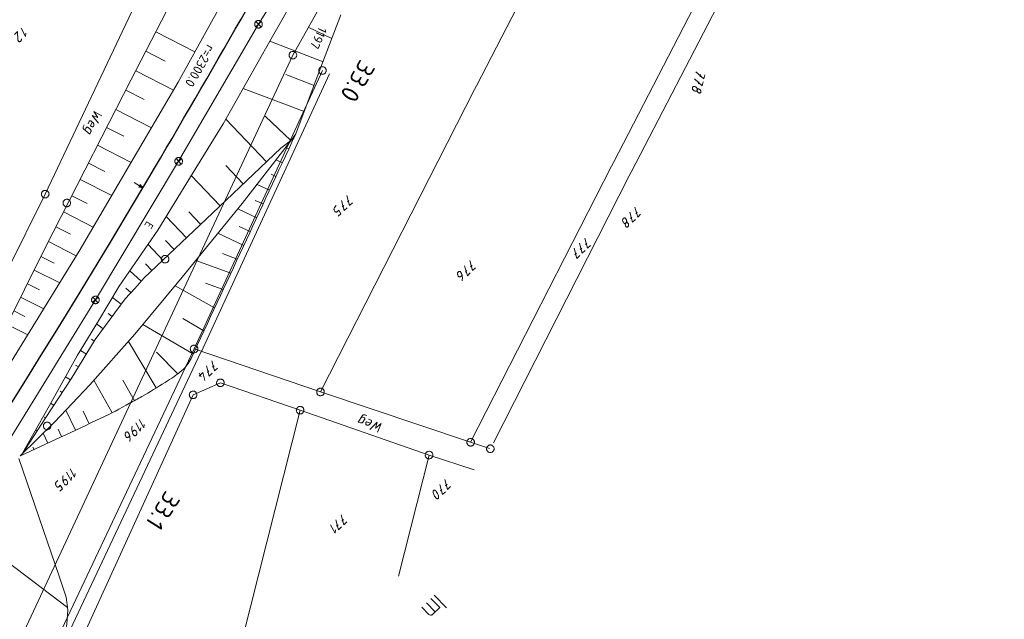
# Model space of a CAD drawing. Header units: metres. Extents: x 3425540 to 3446143, y 5432760 to 5444637.
# Tile 34 of 256: x 3435441 to 3435636, y 5438192 to 5438310. Entities that reach past the tile are written whole.
import ezdxf
from ezdxf.enums import TextEntityAlignment as Align

# ---------------------------------------------------------------- set-up
doc = ezdxf.new("R2010")
doc.units = ezdxf.units.M
for name, color, linetype, lineweight in [('B_Bestand', 9, 'Continuous', 18), ('B_Böschung', 9, 'Continuous', 18), ('B_Flurgrenzen', 9, 'Continuous', 18), ('B_Gleisachse', 9, 'Continuous', 25), ('B_Kilometrierung', 9, 'Continuous', 25), ('Bestand Kabeltröge', 9, 'Continuous', 18)]:
    doc.layers.add(name, color=color, linetype=linetype, lineweight=lineweight)
doc.styles.get("Standard").update_dxf_attribs({"font": 'isocpeur.ttf'})

msp = doc.modelspace()

# ---------------------------------------------------------------- linework, layer by layer
at = {"layer": 'B_Bestand'}
for p, q in [((3435488.35, 5438309.56), (3435493.35, 5438317.68)), ((3435472.59, 5438282.52), (3435488.35, 5438309.56)), ((3435488.89, 5438310.09), (3435487.81, 5438309.04)), ((3435487.82, 5438310.1), (3435488.87, 5438309.03)), ((3435456.15, 5438255.17), (3435472.59, 5438282.52)), ((3435473.13, 5438283.04), (3435472.05, 5438282)), ((3435472.07, 5438283.06), (3435473.11, 5438281.98)), ((3435439.67, 5438228.38), (3435456.15, 5438255.17)), ((3435456.69, 5438255.7), (3435455.61, 5438254.65)), ((3435455.63, 5438255.71), (3435456.67, 5438254.64)), ((3435523, 5438196.9), (3435525.44, 5438194.39)), ((3435520.57, 5438194.54), (3435521.97, 5438193.1)), ((3435521.48, 5438195.42), (3435523.23, 5438193.62)), ((3435522.37, 5438196.29), (3435524.12, 5438194.49)), ((3435522.77, 5438193.18), (3435524.12, 5438194.49))]:
    msp.add_line(p, q, dxfattribs=at)
for points in [[(3435487.81, 5438309.04), (3435487.87, 5438308.99), (3435487.93, 5438308.94), (3435488, 5438308.9), (3435488.07, 5438308.87), (3435488.14, 5438308.84), (3435488.22, 5438308.83), (3435488.3, 5438308.82), (3435488.37, 5438308.82), (3435488.45, 5438308.82), (3435488.53, 5438308.84), (3435488.6, 5438308.86), (3435488.68, 5438308.89), (3435488.75, 5438308.93), (3435488.81, 5438308.97), (3435488.87, 5438309.03), (3435488.92, 5438309.08), (3435488.97, 5438309.15), (3435489.01, 5438309.21), (3435489.04, 5438309.29), (3435489.07, 5438309.36), (3435489.09, 5438309.44), (3435489.1, 5438309.51), (3435489.1, 5438309.59), (3435489.09, 5438309.67), (3435489.07, 5438309.75), (3435489.05, 5438309.82), (3435489.02, 5438309.9), (3435488.98, 5438309.96), (3435488.94, 5438310.03), (3435488.89, 5438310.09), (3435488.83, 5438310.14), (3435488.77, 5438310.19), (3435488.7, 5438310.23), (3435488.63, 5438310.26), (3435488.55, 5438310.29), (3435488.48, 5438310.3), (3435488.4, 5438310.31), (3435488.32, 5438310.31), (3435488.24, 5438310.31), (3435488.16, 5438310.29), (3435488.09, 5438310.27), (3435488.02, 5438310.24), (3435487.95, 5438310.2), (3435487.88, 5438310.16), (3435487.82, 5438310.1), (3435487.77, 5438310.05), (3435487.72, 5438309.98), (3435487.68, 5438309.92), (3435487.65, 5438309.84), (3435487.63, 5438309.77), (3435487.61, 5438309.69), (3435487.6, 5438309.62), (3435487.6, 5438309.54), (3435487.6, 5438309.46), (3435487.62, 5438309.38), (3435487.64, 5438309.31), (3435487.67, 5438309.24), (3435487.71, 5438309.17), (3435487.76, 5438309.1), (3435487.81, 5438309.04)], [(3435457.43, 5438291.47), (3435455.84, 5438292.32), (3435456.62, 5438291.15), (3435455.49, 5438291.59), (3435456.74, 5438290.03)], [(3435454.1, 5438288.66), (3435454.33, 5438289.13), (3435454.37, 5438289.18), (3435454.4, 5438289.21), (3435454.44, 5438289.23), (3435454.48, 5438289.25), (3435454.54, 5438289.25), (3435454.61, 5438289.23), (3435454.66, 5438289.21), (3435454.71, 5438289.17), (3435455.17, 5438288.78), (3435455.23, 5438288.72), (3435455.26, 5438288.66), (3435455.28, 5438288.6), (3435455.3, 5438288.51), (3435455.31, 5438288.45), (3435455.3, 5438288.4), (3435455.28, 5438288.33), (3435455.06, 5438287.86), (3435453.89, 5438288.84), (3435453.84, 5438288.89), (3435453.8, 5438288.94), (3435453.77, 5438289), (3435453.75, 5438289.06), (3435453.73, 5438289.13), (3435453.74, 5438289.24), (3435453.75, 5438289.31), (3435453.94, 5438289.69)], [(3435455.53, 5438290.25), (3435455.19, 5438289.53), (3435455.38, 5438289.38), (3435455.5, 5438289.32), (3435455.62, 5438289.31), (3435455.68, 5438289.33), (3435455.74, 5438289.36), (3435455.78, 5438289.42), (3435455.83, 5438289.49), (3435455.86, 5438289.58), (3435455.87, 5438289.65), (3435455.87, 5438289.74), (3435455.86, 5438289.82), (3435455.84, 5438289.9), (3435455.8, 5438289.96), (3435455.77, 5438290.02), (3435455.71, 5438290.1), (3435455.28, 5438290.48), (3435455.2, 5438290.51), (3435455.16, 5438290.52), (3435455.09, 5438290.52), (3435455.06, 5438290.5), (3435455.01, 5438290.48), (3435454.96, 5438290.44), (3435454.93, 5438290.39), (3435454.71, 5438289.93)], [(3435472.05, 5438282), (3435472.11, 5438281.94), (3435472.17, 5438281.89), (3435472.24, 5438281.85), (3435472.31, 5438281.82), (3435472.39, 5438281.8), (3435472.46, 5438281.78), (3435472.54, 5438281.77), (3435472.62, 5438281.77), (3435472.7, 5438281.77), (3435472.77, 5438281.79), (3435472.85, 5438281.81), (3435472.92, 5438281.84), (3435472.99, 5438281.88), (3435473.05, 5438281.93), (3435473.11, 5438281.98), (3435473.17, 5438282.04), (3435473.21, 5438282.1), (3435473.25, 5438282.17), (3435473.29, 5438282.24), (3435473.31, 5438282.31), (3435473.33, 5438282.39), (3435473.34, 5438282.47), (3435473.34, 5438282.54), (3435473.33, 5438282.62), (3435473.32, 5438282.7), (3435473.3, 5438282.77), (3435473.26, 5438282.85), (3435473.23, 5438282.92), (3435473.18, 5438282.98), (3435473.13, 5438283.04), (3435473.07, 5438283.09), (3435473.01, 5438283.14), (3435472.94, 5438283.18), (3435472.87, 5438283.21), (3435472.8, 5438283.24), (3435472.72, 5438283.26), (3435472.64, 5438283.27), (3435472.56, 5438283.27), (3435472.49, 5438283.26), (3435472.41, 5438283.24), (3435472.33, 5438283.22), (3435472.26, 5438283.19), (3435472.19, 5438283.15), (3435472.13, 5438283.11), (3435472.07, 5438283.06), (3435472.02, 5438283), (3435471.97, 5438282.94), (3435471.93, 5438282.87), (3435471.89, 5438282.8), (3435471.87, 5438282.72), (3435471.85, 5438282.65), (3435471.84, 5438282.57), (3435471.84, 5438282.49), (3435471.85, 5438282.41), (3435471.86, 5438282.33), (3435471.89, 5438282.26), (3435471.92, 5438282.19), (3435471.96, 5438282.12), (3435472, 5438282.05), (3435472.05, 5438282)], [(3435463.81, 5438278.31), (3435464.87, 5438277.68), (3435464.72, 5438277.44), (3435465.52, 5438277.29), (3435465.01, 5438277.93), (3435464.87, 5438277.68)], [(3435465.01, 5438277.85), (3435464.79, 5438277.47), (3435465.44, 5438277.34), (3435465.01, 5438277.85)], [(3435465.02, 5438277.78), (3435464.86, 5438277.51), (3435465.36, 5438277.39), (3435465.02, 5438277.78)], [(3435465.02, 5438277.7), (3435464.92, 5438277.54), (3435465.28, 5438277.44), (3435465.02, 5438277.7)], [(3435465.02, 5438277.64), (3435464.98, 5438277.57), (3435465.2, 5438277.49), (3435465.02, 5438277.64)], [(3435455.61, 5438254.65), (3435455.67, 5438254.6), (3435455.73, 5438254.55), (3435455.8, 5438254.51), (3435455.87, 5438254.48), (3435455.95, 5438254.45), (3435456.02, 5438254.44), (3435456.1, 5438254.43), (3435456.18, 5438254.42), (3435456.26, 5438254.43), (3435456.33, 5438254.45), (3435456.41, 5438254.47), (3435456.48, 5438254.5), (3435456.55, 5438254.54), (3435456.61, 5438254.58), (3435456.67, 5438254.64), (3435456.73, 5438254.69), (3435456.77, 5438254.76), (3435456.81, 5438254.82), (3435456.85, 5438254.89), (3435456.87, 5438254.97), (3435456.89, 5438255.05), (3435456.9, 5438255.12), (3435456.9, 5438255.2), (3435456.89, 5438255.28), (3435456.88, 5438255.36), (3435456.86, 5438255.43), (3435456.83, 5438255.5), (3435456.79, 5438255.57), (3435456.74, 5438255.64), (3435456.69, 5438255.7), (3435456.63, 5438255.75), (3435456.57, 5438255.8), (3435456.5, 5438255.84), (3435456.43, 5438255.87), (3435456.36, 5438255.9), (3435456.28, 5438255.91), (3435456.2, 5438255.92), (3435456.12, 5438255.92), (3435456.05, 5438255.92), (3435455.97, 5438255.9), (3435455.89, 5438255.88), (3435455.82, 5438255.85), (3435455.75, 5438255.81), (3435455.69, 5438255.76), (3435455.63, 5438255.71), (3435455.58, 5438255.66), (3435455.53, 5438255.59), (3435455.49, 5438255.53), (3435455.46, 5438255.45), (3435455.43, 5438255.38), (3435455.41, 5438255.3), (3435455.4, 5438255.23), (3435455.4, 5438255.15), (3435455.41, 5438255.07), (3435455.42, 5438254.99), (3435455.45, 5438254.92), (3435455.48, 5438254.84), (3435455.52, 5438254.78), (3435455.56, 5438254.71), (3435455.61, 5438254.65)], [(3435508.69, 5438232.11), (3435509.18, 5438231.93), (3435509.23, 5438231.9), (3435509.27, 5438231.88), (3435509.3, 5438231.83), (3435509.32, 5438231.8), (3435509.32, 5438231.74), (3435509.31, 5438231.66), (3435509.3, 5438231.61), (3435509.26, 5438231.56), (3435508.93, 5438231.06), (3435508.87, 5438230.99), (3435508.81, 5438230.95), (3435508.76, 5438230.93), (3435508.67, 5438230.9), (3435508.61, 5438230.89), (3435508.56, 5438230.89), (3435508.49, 5438230.9), (3435508, 5438231.07), (3435508.84, 5438232.34), (3435508.89, 5438232.4), (3435508.94, 5438232.44), (3435509, 5438232.48), (3435509.05, 5438232.51), (3435509.12, 5438232.53), (3435509.23, 5438232.53), (3435509.3, 5438232.52), (3435509.7, 5438232.39)], [(3435510.42, 5438230.86), (3435509.67, 5438231.12), (3435509.54, 5438230.91), (3435509.5, 5438230.79), (3435509.5, 5438230.67), (3435509.53, 5438230.61), (3435509.57, 5438230.56), (3435509.63, 5438230.52), (3435509.7, 5438230.48), (3435509.79, 5438230.46), (3435509.86, 5438230.45), (3435509.96, 5438230.47), (3435510.04, 5438230.48), (3435510.11, 5438230.52), (3435510.17, 5438230.56), (3435510.23, 5438230.6), (3435510.29, 5438230.66), (3435510.62, 5438231.13), (3435510.65, 5438231.21), (3435510.65, 5438231.26), (3435510.64, 5438231.32), (3435510.63, 5438231.36), (3435510.6, 5438231.4), (3435510.55, 5438231.44), (3435510.5, 5438231.48), (3435510.02, 5438231.64)], [(3435511.84, 5438229.1), (3435512.52, 5438230.77), (3435511.44, 5438229.87), (3435511.75, 5438231.04), (3435510.33, 5438229.63)], [(3435522.77, 5438193.18), (3435522.59, 5438193.05), (3435522.48, 5438193.01), (3435522.42, 5438192.99), (3435522.34, 5438192.99), (3435522.26, 5438193), (3435522.12, 5438193.02), (3435522.07, 5438193.04), (3435521.97, 5438193.1)]]:
    msp.add_lwpolyline(points, dxfattribs=at)
at = {"layer": 'B_Böschung'}
for p, q in [((3435468.07, 5438308.06), (3435475.8, 5438304.1)), ((3435502.84, 5438306.78), (3435498.13, 5438308.99)), ((3435501.09, 5438302.15), (3435490.59, 5438306.22)), ((3435466.1, 5438304.23), (3435469.9, 5438302.27)), ((3435464.13, 5438300.39), (3435471.58, 5438296.56)), ((3435499.33, 5438297.51), (3435493.71, 5438299.65)), ((3435462.16, 5438296.56), (3435465.78, 5438294.7)), ((3435497.37, 5438292.33), (3435485.32, 5438296.9)), ((3435460.19, 5438292.72), (3435467.21, 5438289.11)), ((3435489.94, 5438282.44), (3435481.89, 5438290.84)), ((3435494.73, 5438286.65), (3435489.68, 5438291.43)), ((3435458.38, 5438289.2), (3435461.79, 5438287.45)), ((3435456.58, 5438285.69), (3435463.2, 5438282.28)), ((3435494.32, 5438284.97), (3435494.02, 5438285.12)), ((3435454.77, 5438282.17), (3435457.99, 5438280.52)), ((3435493.06, 5438282.25), (3435491.82, 5438282.83)), ((3435485.35, 5438278.08), (3435481.93, 5438281.68)), ((3435491.79, 5438279.54), (3435490.86, 5438279.97)), ((3435453.13, 5438278.96), (3435459.39, 5438275.77)), ((3435480.76, 5438273.72), (3435475.09, 5438279.69)), ((3435490.52, 5438276.82), (3435488.05, 5438277.97)), ((3435451.5, 5438275.74), (3435454.53, 5438274.2)), ((3435489.25, 5438274.1), (3435487.71, 5438274.82)), ((3435449.86, 5438272.52), (3435455.73, 5438269.54)), ((3435476.93, 5438270.09), (3435474.58, 5438272.56)), ((3435487.99, 5438271.38), (3435484.25, 5438273.12)), ((3435474.12, 5438267.42), (3435470.14, 5438271.62)), ((3435448.37, 5438269.6), (3435451.22, 5438268.15)), ((3435485.45, 5438265.94), (3435480.34, 5438268.32)), ((3435486.72, 5438268.66), (3435484.51, 5438269.69)), ((3435446.89, 5438266.67), (3435452.38, 5438263.88)), ((3435471.67, 5438265.09), (3435469.98, 5438266.87)), ((3435469.49, 5438263.03), (3435466.54, 5438266.13)), ((3435445.41, 5438263.74), (3435448.05, 5438262.43)), ((3435482.88, 5438260.43), (3435475.97, 5438262.97)), ((3435484.16, 5438263.22), (3435481.22, 5438264.3)), ((3435444.07, 5438261.06), (3435449.11, 5438258.55)), ((3435465.19, 5438258.85), (3435462.94, 5438260.92)), ((3435467.32, 5438260.96), (3435466.06, 5438262.29)), ((3435442.74, 5438258.37), (3435445.13, 5438257.18)), ((3435463.17, 5438256.63), (3435462.19, 5438257.52)), ((3435479.69, 5438253.59), (3435471.89, 5438257.98)), ((3435481.35, 5438257.2), (3435477.87, 5438258.45)), ((3435441.4, 5438255.69), (3435445.96, 5438253.41)), ((3435461.26, 5438254.32), (3435459.5, 5438255.65)), ((3435440.06, 5438253), (3435442.22, 5438251.93)), ((3435459.48, 5438251.91), (3435458.71, 5438252.48)), ((3435477.54, 5438249.07), (3435473.42, 5438251.49)), ((3435438.72, 5438250.32), (3435442.8, 5438248.28)), ((3435457.7, 5438249.49), (3435456.38, 5438250.47)), ((3435475.53, 5438244.45), (3435465.54, 5438250.33)), ((3435455.94, 5438247.06), (3435455.36, 5438247.43)), ((3435468.15, 5438237.81), (3435462.7, 5438247)), ((3435454.37, 5438244.5), (3435453.22, 5438245.21)), ((3435472.42, 5438240.6), (3435468.19, 5438244.86)), ((3435452.81, 5438241.95), (3435452.26, 5438242.28)), ((3435451.23, 5438239.39), (3435450.27, 5438240.02)), ((3435459.38, 5438233.01), (3435455.86, 5438239.31)), ((3435463.89, 5438235.29), (3435461.55, 5438239.35)), ((3435449.58, 5438236.89), (3435449.19, 5438237.15)), ((3435447.93, 5438234.38), (3435447.33, 5438234.78)), ((3435452.22, 5438229.47), (3435450.35, 5438233.45)), ((3435454.93, 5438230.74), (3435453.74, 5438233.25)), ((3435446.28, 5438231.88), (3435446.06, 5438232.02)), ((3435444.66, 5438229.35), (3435444.38, 5438229.53)), ((3435449.5, 5438228.2), (3435448.82, 5438229.66)), ((3435446.78, 5438226.93), (3435445.87, 5438228.87)), ((3435443.04, 5438226.83), (3435442.97, 5438226.87)), ((3435444.06, 5438225.66), (3435443.83, 5438226.15)), ((3435431.37, 5438209.13), (3435450.68, 5438194.47))]:
    msp.add_line(p, q, dxfattribs=at)
for points in [[(3435477.55, 5438326.53), (3435473.21, 5438318.08), (3435463.18, 5438298.54), (3435457.45, 5438287.38), (3435454.06, 5438280.79), (3435446.27, 5438265.46), (3435442.17, 5438257.25), (3435438.08, 5438249.03), (3435431.49, 5438235.81), (3435428.18, 5438230.05), (3435422.25, 5438218.68), (3435416.91, 5438208.32)], [(3435485.7, 5438321.97), (3435479.09, 5438310.04), (3435472.49, 5438298.11), (3435462.71, 5438281.45), (3435452.94, 5438264.78), (3435439.09, 5438242.23), (3435428.13, 5438225.52), (3435417.17, 5438208.82), (3435416.91, 5438208.32)], [(3435496.19, 5438316.12), (3435490.59, 5438306.22), (3435481.37, 5438289.92), (3435474.93, 5438279.44), (3435468.5, 5438268.96), (3435464.66, 5438263.42), (3435460.83, 5438257.87), (3435456.74, 5438251.07), (3435452.65, 5438244.27), (3435447.1, 5438234.37), (3435441.54, 5438224.48)], [(3435504.6, 5438311.42), (3435500.15, 5438299.69), (3435495.71, 5438287.95), (3435494.92, 5438286.83), (3435494.04, 5438286.11), (3435492.72, 5438285.09), (3435479.25, 5438272.29), (3435465.77, 5438259.5), (3435463.91, 5438257.44), (3435462.05, 5438255.39), (3435459.08, 5438251.37), (3435456.12, 5438247.35), (3435453.74, 5438243.48), (3435451.37, 5438239.6), (3435446.36, 5438232), (3435441.54, 5438224.48)], [(3435495.59, 5438287.69), (3435485.15, 5438274.21), (3435473.3, 5438259.69), (3435463.93, 5438248.4), (3435455.05, 5438238.4), (3435448.07, 5438231.05), (3435441.34, 5438224.39)], [(3435438.43, 5438178.26), (3435441.53, 5438179.41), (3435444.27, 5438180.89), (3435446.45, 5438182.85), (3435447.99, 5438184.87), (3435449.29, 5438187.04), (3435450.09, 5438189.06), (3435450.51, 5438191.2), (3435450.74, 5438194.02), (3435450.4, 5438196.51), (3435448.99, 5438200.65), (3435441.03, 5438223.87)]]:
    msp.add_lwpolyline(points, dxfattribs=at)
msp.add_open_spline([(3435495.59, 5438287.69), (3435492.17, 5438280.35), (3435488.74, 5438273), (3435485.32, 5438265.65), (3435481.89, 5438258.31), (3435478.47, 5438250.96), (3435475.04, 5438243.62), (3435474.62, 5438242.72), (3435474, 5438241.91), (3435473.23, 5438241.26), (3435472.19, 5438240.37), (3435471.09, 5438239.62), (3435469.94, 5438238.91), (3435468.4, 5438237.96), (3435466.88, 5438237), (3435465.31, 5438236.11), (3435464.51, 5438235.65), (3435463.71, 5438235.21), (3435462.91, 5438234.77), (3435461.04, 5438233.75), (3435459.18, 5438232.72), (3435457.25, 5438231.82), (3435454.6, 5438230.58), (3435451.95, 5438229.34), (3435449.3, 5438228.1), (3435446.65, 5438226.87), (3435443.99, 5438225.63), (3435441.34, 5438224.39)], degree=3, knots=[0, 0, 0, 0, 0.277113, 0.277113, 0.277113, 0.554222, 0.554222, 0.554222, 0.588111, 0.588111, 0.588111, 0.634173, 0.634173, 0.634173, 0.695887, 0.695887, 0.695887, 0.727223, 0.727223, 0.727223, 0.799886, 0.799886, 0.799886, 0.899943, 0.899943, 0.899943, 1, 1, 1, 1], dxfattribs=at)
at = {"layer": 'B_Flurgrenzen'}
for p, q in [((3435531.35, 5438297.4), (3435603.9, 5438437.45)), ((3435558.39, 5438282.3), (3435635.52, 5438431.37)), ((3435618.66, 5438389.99), (3435561.89, 5438280.35)), ((3435465.06, 5438315.76), (3435446.26, 5438276.05)), ((3435495.14, 5438303.47), (3435501.18, 5438314.25)), ((3435433.44, 5438171.34), (3435495.14, 5438303.47)), ((3435500.97, 5438300.44), (3435475.64, 5438245.49)), ((3435575.58, 5438299.62), (3435575.49, 5438299.22)), ((3435530.98, 5438296.69), (3435531.35, 5438297.4)), ((3435575.27, 5438298.21), (3435575.18, 5438297.81)), ((3435500.58, 5438237.01), (3435530.98, 5438296.69)), ((3435558.02, 5438281.58), (3435558.39, 5438282.3)), ((3435530.21, 5438227.08), (3435558.02, 5438281.58)), ((3435561.89, 5438280.35), (3435561.51, 5438279.63)), ((3435561.51, 5438279.63), (3435534.7, 5438227)), ((3435446.26, 5438276.05), (3435438.65, 5438260.81)), ((3435506.2, 5438274.82), (3435505.91, 5438274.53)), ((3435505.16, 5438273.81), (3435504.87, 5438273.52)), ((3435563.09, 5438272.51), (3435562.79, 5438272.22)), ((3435562.05, 5438271.5), (3435561.76, 5438271.22)), ((3435553.17, 5438266.4), (3435552.87, 5438266.11)), ((3435551.1, 5438264.39), (3435550.8, 5438264.1)), ((3435552.13, 5438265.39), (3435551.83, 5438265.1)), ((3435529.47, 5438260.96), (3435529.17, 5438260.67)), ((3435530.51, 5438261.96), (3435530.21, 5438261.68)), ((3435475.64, 5438245.49), (3435440.92, 5438171.94)), ((3435500.58, 5438237.01), (3435475.64, 5438245.49)), ((3435478.55, 5438241.17), (3435478.25, 5438240.88)), ((3435479.59, 5438242.18), (3435479.29, 5438241.89)), ((3435477.05, 5438240), (3435476.64, 5438240.72)), ((3435480.82, 5438238.82), (3435475.44, 5438236.45)), ((3435496.56, 5438233.42), (3435480.82, 5438238.82)), ((3435475.44, 5438236.45), (3435444.13, 5438167.76)), ((3435530.21, 5438227.08), (3435500.58, 5438237.01)), ((3435496.56, 5438233.42), (3435473.13, 5438140.44)), ((3435522, 5438224.56), (3435496.56, 5438233.42)), ((3435533.9, 5438225.87), (3435530.21, 5438227.08)), ((3435522, 5438224.56), (3435515.99, 5438200.7)), ((3435530.88, 5438221.63), (3435522, 5438224.56)), ((3435524.54, 5438217.78), (3435524.25, 5438217.5)), ((3435525.58, 5438218.79), (3435525.28, 5438218.5)), ((3435504.06, 5438210.83), (3435503.76, 5438210.54)), ((3435505.1, 5438211.83), (3435504.8, 5438211.55))]:
    msp.add_line(p, q, dxfattribs=at)
for points in [[(3435441.59, 5438306.67), (3435441.59, 5438306.61), (3435441.57, 5438306.51), (3435441.54, 5438306.42), (3435441.5, 5438306.34), (3435441.47, 5438306.29), (3435441.42, 5438306.22), (3435441.39, 5438306.19), (3435441.33, 5438306.16), (3435441.26, 5438306.13), (3435441.19, 5438306.12), (3435441.13, 5438306.12), (3435441.07, 5438306.14), (3435441.02, 5438306.17), (3435440.98, 5438306.21), (3435440.94, 5438306.29), (3435440.91, 5438306.34), (3435440.88, 5438306.41), (3435440.86, 5438306.51), (3435440.79, 5438308.12), (3435440.21, 5438307.56)], [(3435442.46, 5438307.81), (3435442.37, 5438307.14), (3435441.48, 5438308.78)], [(3435495.89, 5438303.47), (3435495.88, 5438303.56), (3435495.86, 5438303.65), (3435495.83, 5438303.75), (3435495.79, 5438303.83), (3435495.74, 5438303.91), (3435495.68, 5438303.98), (3435495.61, 5438304.05), (3435495.54, 5438304.1), (3435495.46, 5438304.15), (3435495.37, 5438304.18), (3435495.28, 5438304.2), (3435495.18, 5438304.21), (3435495.09, 5438304.21), (3435494.99, 5438304.2), (3435494.91, 5438304.18), (3435494.82, 5438304.15), (3435494.73, 5438304.1), (3435494.66, 5438304.05), (3435494.59, 5438303.98), (3435494.53, 5438303.91), (3435494.48, 5438303.83), (3435494.44, 5438303.75), (3435494.41, 5438303.65), (3435494.39, 5438303.56), (3435494.39, 5438303.47), (3435494.39, 5438303.38), (3435494.41, 5438303.29), (3435494.44, 5438303.19), (3435494.48, 5438303.11), (3435494.53, 5438303.03), (3435494.59, 5438302.96), (3435494.66, 5438302.89), (3435494.73, 5438302.84), (3435494.82, 5438302.79), (3435494.91, 5438302.76), (3435494.99, 5438302.74), (3435495.09, 5438302.73), (3435495.18, 5438302.73), (3435495.28, 5438302.74), (3435495.37, 5438302.76), (3435495.46, 5438302.79), (3435495.54, 5438302.84), (3435495.61, 5438302.89), (3435495.68, 5438302.96), (3435495.74, 5438303.03), (3435495.79, 5438303.11), (3435495.83, 5438303.19), (3435495.86, 5438303.29), (3435495.88, 5438303.38), (3435495.89, 5438303.47)], [(3435501.72, 5438300.44), (3435501.71, 5438300.53), (3435501.69, 5438300.62), (3435501.66, 5438300.71), (3435501.62, 5438300.8), (3435501.57, 5438300.87), (3435501.51, 5438300.95), (3435501.44, 5438301.02), (3435501.37, 5438301.07), (3435501.29, 5438301.12), (3435501.2, 5438301.15), (3435501.11, 5438301.17), (3435501.01, 5438301.18), (3435500.92, 5438301.18), (3435500.82, 5438301.17), (3435500.74, 5438301.15), (3435500.65, 5438301.12), (3435500.56, 5438301.07), (3435500.49, 5438301.02), (3435500.42, 5438300.95), (3435500.36, 5438300.87), (3435500.31, 5438300.8), (3435500.27, 5438300.71), (3435500.24, 5438300.62), (3435500.22, 5438300.53), (3435500.22, 5438300.44), (3435500.22, 5438300.34), (3435500.24, 5438300.25), (3435500.27, 5438300.16), (3435500.31, 5438300.08), (3435500.36, 5438300), (3435500.42, 5438299.92), (3435500.49, 5438299.86), (3435500.56, 5438299.8), (3435500.65, 5438299.76), (3435500.74, 5438299.73), (3435500.82, 5438299.7), (3435500.92, 5438299.69), (3435501.01, 5438299.69), (3435501.11, 5438299.7), (3435501.2, 5438299.73), (3435501.29, 5438299.76), (3435501.37, 5438299.8), (3435501.44, 5438299.86), (3435501.51, 5438299.92), (3435501.57, 5438300), (3435501.62, 5438300.08), (3435501.66, 5438300.16), (3435501.69, 5438300.25), (3435501.71, 5438300.34), (3435501.72, 5438300.44)], [(3435574.68, 5438300.18), (3435576.22, 5438298.82), (3435576.4, 5438299.61)], [(3435574.37, 5438298.77), (3435575.91, 5438297.41), (3435576.08, 5438298.2)], [(3435574.9, 5438296.58), (3435574.93, 5438296.65), (3435574.95, 5438296.69), (3435574.99, 5438296.74), (3435575.02, 5438296.76), (3435575.06, 5438296.78), (3435575.11, 5438296.8), (3435575.16, 5438296.8), (3435575.23, 5438296.79), (3435575.31, 5438296.75), (3435575.4, 5438296.7), (3435575.47, 5438296.66), (3435575.53, 5438296.6), (3435575.59, 5438296.52), (3435575.62, 5438296.45), (3435575.65, 5438296.37), (3435575.65, 5438296.33), (3435575.65, 5438296.24), (3435575.64, 5438296.19), (3435575.61, 5438296.12), (3435575.57, 5438296.06), (3435575.53, 5438296.02), (3435575.46, 5438295.99), (3435575.42, 5438295.99), (3435575.35, 5438295.99), (3435575.31, 5438296), (3435575.24, 5438296.03), (3435575.19, 5438296.06), (3435575.12, 5438296.1), (3435575.08, 5438296.14), (3435575.02, 5438296.19), (3435574.98, 5438296.23), (3435574.95, 5438296.28), (3435574.92, 5438296.35), (3435574.9, 5438296.41), (3435574.89, 5438296.5), (3435574.9, 5438296.58), (3435574.91, 5438296.64), (3435574.92, 5438296.73), (3435574.91, 5438296.81), (3435574.89, 5438296.88), (3435574.86, 5438296.94), (3435574.83, 5438296.99), (3435574.78, 5438297.04), (3435574.75, 5438297.08), (3435574.7, 5438297.12), (3435574.63, 5438297.16), (3435574.56, 5438297.21), (3435574.45, 5438297.26), (3435574.37, 5438297.29), (3435574.3, 5438297.31), (3435574.25, 5438297.31), (3435574.18, 5438297.29), (3435574.12, 5438297.26), (3435574.07, 5438297.22), (3435574.03, 5438297.17), (3435573.99, 5438297.09), (3435573.99, 5438296.99), (3435573.99, 5438296.87), (3435574.01, 5438296.78), (3435574.05, 5438296.7), (3435574.11, 5438296.61), (3435574.17, 5438296.56), (3435574.24, 5438296.5), (3435574.32, 5438296.45), (3435574.46, 5438296.38), (3435574.57, 5438296.34), (3435574.64, 5438296.34), (3435574.7, 5438296.35), (3435574.77, 5438296.38), (3435574.82, 5438296.43), (3435574.86, 5438296.49), (3435574.9, 5438296.58)], [(3435445.51, 5438276.13), (3435445.51, 5438276.04), (3435445.52, 5438275.95), (3435445.53, 5438275.85), (3435445.57, 5438275.76), (3435445.61, 5438275.68), (3435445.66, 5438275.6), (3435445.72, 5438275.53), (3435445.79, 5438275.47), (3435445.87, 5438275.41), (3435445.95, 5438275.37), (3435446.04, 5438275.34), (3435446.13, 5438275.32), (3435446.22, 5438275.31), (3435446.32, 5438275.31), (3435446.41, 5438275.32), (3435446.5, 5438275.34), (3435446.59, 5438275.38), (3435446.67, 5438275.42), (3435446.74, 5438275.48), (3435446.81, 5438275.55), (3435446.87, 5438275.62), (3435446.92, 5438275.7), (3435446.96, 5438275.79), (3435446.99, 5438275.88), (3435447, 5438275.97), (3435447.01, 5438276.06), (3435447, 5438276.15), (3435446.98, 5438276.25), (3435446.95, 5438276.34), (3435446.9, 5438276.42), (3435446.85, 5438276.5), (3435446.8, 5438276.57), (3435446.73, 5438276.63), (3435446.65, 5438276.69), (3435446.56, 5438276.73), (3435446.48, 5438276.76), (3435446.39, 5438276.78), (3435446.29, 5438276.79), (3435446.2, 5438276.79), (3435446.11, 5438276.78), (3435446.01, 5438276.76), (3435445.93, 5438276.72), (3435445.84, 5438276.68), (3435445.77, 5438276.62), (3435445.71, 5438276.55), (3435445.65, 5438276.48), (3435445.6, 5438276.4), (3435445.56, 5438276.31), (3435445.53, 5438276.22), (3435445.51, 5438276.13)], [(3435451.27, 5438274.31), (3435451.26, 5438274.4), (3435451.24, 5438274.49), (3435451.21, 5438274.58), (3435451.17, 5438274.67), (3435451.12, 5438274.74), (3435451.06, 5438274.82), (3435450.99, 5438274.88), (3435450.92, 5438274.94), (3435450.84, 5438274.98), (3435450.75, 5438275.01), (3435450.66, 5438275.04), (3435450.56, 5438275.05), (3435450.47, 5438275.05), (3435450.37, 5438275.04), (3435450.29, 5438275.01), (3435450.2, 5438274.98), (3435450.11, 5438274.94), (3435450.04, 5438274.88), (3435449.97, 5438274.82), (3435449.91, 5438274.74), (3435449.86, 5438274.67), (3435449.82, 5438274.58), (3435449.79, 5438274.49), (3435449.77, 5438274.4), (3435449.77, 5438274.31), (3435449.77, 5438274.21), (3435449.79, 5438274.12), (3435449.82, 5438274.03), (3435449.86, 5438273.95), (3435449.91, 5438273.87), (3435449.97, 5438273.79), (3435450.04, 5438273.73), (3435450.11, 5438273.67), (3435450.2, 5438273.63), (3435450.29, 5438273.6), (3435450.37, 5438273.57), (3435450.47, 5438273.56), (3435450.56, 5438273.56), (3435450.66, 5438273.57), (3435450.75, 5438273.6), (3435450.84, 5438273.63), (3435450.92, 5438273.67), (3435450.99, 5438273.73), (3435451.06, 5438273.79), (3435451.12, 5438273.87), (3435451.17, 5438273.95), (3435451.21, 5438274.03), (3435451.24, 5438274.12), (3435451.26, 5438274.21), (3435451.27, 5438274.31)], [(3435504.72, 5438274.78), (3435505.26, 5438272.8), (3435505.84, 5438273.36)], [(3435505.76, 5438275.78), (3435506.3, 5438273.8), (3435506.88, 5438274.36)], [(3435503.69, 5438273.78), (3435503.38, 5438273.48), (3435503.33, 5438273.41), (3435503.27, 5438273.27), (3435503.25, 5438273.19), (3435503.24, 5438273.09), (3435503.25, 5438273), (3435503.28, 5438272.91), (3435503.44, 5438272.63), (3435503.49, 5438272.58), (3435503.54, 5438272.55), (3435503.58, 5438272.53), (3435503.64, 5438272.51), (3435503.71, 5438272.49), (3435503.76, 5438272.5), (3435503.82, 5438272.52), (3435503.89, 5438272.57), (3435504.18, 5438272.86), (3435504.59, 5438272.15), (3435504.09, 5438271.67)], [(3435561.6, 5438272.47), (3435562.14, 5438270.49), (3435562.72, 5438271.05)], [(3435562.64, 5438273.48), (3435563.18, 5438271.49), (3435563.76, 5438272.06)], [(3435560.84, 5438270.35), (3435560.91, 5438270.39), (3435560.95, 5438270.41), (3435561.01, 5438270.43), (3435561.05, 5438270.43), (3435561.09, 5438270.43), (3435561.14, 5438270.42), (3435561.19, 5438270.39), (3435561.24, 5438270.34), (3435561.28, 5438270.27), (3435561.33, 5438270.18), (3435561.36, 5438270.1), (3435561.38, 5438270.02), (3435561.39, 5438269.91), (3435561.38, 5438269.84), (3435561.36, 5438269.76), (3435561.34, 5438269.72), (3435561.28, 5438269.65), (3435561.24, 5438269.62), (3435561.18, 5438269.58), (3435561.11, 5438269.55), (3435561.06, 5438269.54), (3435560.99, 5438269.55), (3435560.95, 5438269.57), (3435560.89, 5438269.61), (3435560.86, 5438269.64), (3435560.82, 5438269.7), (3435560.79, 5438269.75), (3435560.77, 5438269.82), (3435560.75, 5438269.88), (3435560.73, 5438269.96), (3435560.72, 5438270.01), (3435560.72, 5438270.07), (3435560.73, 5438270.14), (3435560.75, 5438270.2), (3435560.79, 5438270.28), (3435560.84, 5438270.35), (3435560.89, 5438270.39), (3435560.94, 5438270.46), (3435560.98, 5438270.54), (3435561, 5438270.6), (3435561.01, 5438270.67), (3435561.01, 5438270.73), (3435561, 5438270.8), (3435560.99, 5438270.85), (3435560.97, 5438270.91), (3435560.94, 5438270.98), (3435560.91, 5438271.06), (3435560.85, 5438271.17), (3435560.8, 5438271.24), (3435560.75, 5438271.29), (3435560.7, 5438271.32), (3435560.64, 5438271.34), (3435560.57, 5438271.35), (3435560.5, 5438271.34), (3435560.44, 5438271.32), (3435560.37, 5438271.27), (3435560.31, 5438271.19), (3435560.24, 5438271.09), (3435560.21, 5438271), (3435560.2, 5438270.91), (3435560.2, 5438270.81), (3435560.22, 5438270.73), (3435560.25, 5438270.64), (3435560.29, 5438270.56), (3435560.36, 5438270.42), (3435560.43, 5438270.33), (3435560.49, 5438270.29), (3435560.55, 5438270.27), (3435560.62, 5438270.26), (3435560.69, 5438270.27), (3435560.76, 5438270.29), (3435560.84, 5438270.35)], [(3435551.68, 5438266.36), (3435552.22, 5438264.38), (3435552.8, 5438264.94)], [(3435552.72, 5438267.36), (3435553.26, 5438265.38), (3435553.84, 5438265.94)], [(3435550.65, 5438265.36), (3435551.19, 5438263.37), (3435551.77, 5438263.94)], [(3435470.66, 5438263.21), (3435470.65, 5438263.3), (3435470.64, 5438263.39), (3435470.61, 5438263.49), (3435470.57, 5438263.57), (3435470.51, 5438263.65), (3435470.45, 5438263.72), (3435470.39, 5438263.79), (3435470.31, 5438263.84), (3435470.23, 5438263.89), (3435470.14, 5438263.92), (3435470.05, 5438263.94), (3435469.96, 5438263.95), (3435469.86, 5438263.95), (3435469.77, 5438263.94), (3435469.68, 5438263.92), (3435469.59, 5438263.89), (3435469.51, 5438263.84), (3435469.43, 5438263.79), (3435469.37, 5438263.72), (3435469.31, 5438263.65), (3435469.25, 5438263.57), (3435469.21, 5438263.49), (3435469.18, 5438263.39), (3435469.17, 5438263.3), (3435469.16, 5438263.21), (3435469.17, 5438263.12), (3435469.18, 5438263.03), (3435469.21, 5438262.93), (3435469.25, 5438262.85), (3435469.31, 5438262.77), (3435469.37, 5438262.7), (3435469.43, 5438262.63), (3435469.51, 5438262.58), (3435469.59, 5438262.53), (3435469.68, 5438262.5), (3435469.77, 5438262.48), (3435469.86, 5438262.47), (3435469.96, 5438262.47), (3435470.05, 5438262.48), (3435470.14, 5438262.5), (3435470.23, 5438262.53), (3435470.31, 5438262.58), (3435470.39, 5438262.63), (3435470.45, 5438262.7), (3435470.51, 5438262.77), (3435470.57, 5438262.85), (3435470.61, 5438262.93), (3435470.64, 5438263.03), (3435470.65, 5438263.12), (3435470.66, 5438263.21)], [(3435530.06, 5438262.93), (3435530.6, 5438260.95), (3435531.18, 5438261.51)], [(3435528.52, 5438260.03), (3435528.27, 5438259.8), (3435528.21, 5438259.76), (3435528.17, 5438259.74), (3435528.11, 5438259.72), (3435528.04, 5438259.71), (3435527.98, 5438259.71), (3435527.92, 5438259.73), (3435527.86, 5438259.77), (3435527.81, 5438259.82), (3435527.77, 5438259.89), (3435527.67, 5438260.1), (3435527.64, 5438260.17), (3435527.62, 5438260.25), (3435527.61, 5438260.32), (3435527.62, 5438260.43), (3435527.64, 5438260.51), (3435527.68, 5438260.61), (3435527.74, 5438260.68), (3435527.8, 5438260.74), (3435527.86, 5438260.78), (3435527.95, 5438260.8), (3435528.03, 5438260.8), (3435528.12, 5438260.77), (3435528.18, 5438260.73), (3435528.22, 5438260.69), (3435528.3, 5438260.57), (3435528.4, 5438260.36), (3435528.47, 5438260.21), (3435528.5, 5438260.11), (3435528.52, 5438260.03), (3435528.54, 5438259.95), (3435528.56, 5438259.82), (3435528.58, 5438259.66), (3435528.59, 5438259.53), (3435528.59, 5438259.39), (3435528.57, 5438259.2), (3435528.56, 5438259.11), (3435528.55, 5438259.04), (3435528.53, 5438258.94)], [(3435529.02, 5438261.93), (3435529.56, 5438259.94), (3435530.14, 5438260.5)], [(3435476.09, 5438246.08), (3435476.01, 5438246.14), (3435475.93, 5438246.17), (3435475.84, 5438246.21), (3435475.75, 5438246.23), (3435475.65, 5438246.23), (3435475.56, 5438246.23), (3435475.47, 5438246.22), (3435475.38, 5438246.19), (3435475.29, 5438246.15), (3435475.21, 5438246.1), (3435475.14, 5438246.04), (3435475.07, 5438245.97), (3435475.02, 5438245.9), (3435474.97, 5438245.82), (3435474.93, 5438245.73), (3435474.9, 5438245.64), (3435474.89, 5438245.55), (3435474.89, 5438245.45), (3435474.9, 5438245.36), (3435474.92, 5438245.27), (3435474.95, 5438245.18), (3435474.99, 5438245.1), (3435475.05, 5438245.02), (3435475.11, 5438244.95), (3435475.18, 5438244.89), (3435475.26, 5438244.84), (3435475.34, 5438244.8), (3435475.44, 5438244.76), (3435475.53, 5438244.75), (3435475.62, 5438244.74), (3435475.72, 5438244.74), (3435475.81, 5438244.75), (3435475.9, 5438244.78), (3435475.98, 5438244.82), (3435476.06, 5438244.87), (3435476.13, 5438244.93), (3435476.2, 5438245), (3435476.26, 5438245.07), (3435476.31, 5438245.16), (3435476.34, 5438245.24), (3435476.37, 5438245.33), (3435476.38, 5438245.42), (3435476.39, 5438245.52), (3435476.37, 5438245.61), (3435476.35, 5438245.7), (3435476.32, 5438245.79), (3435476.28, 5438245.87), (3435476.22, 5438245.95), (3435476.16, 5438246.02), (3435476.09, 5438246.08)], [(3435479.14, 5438243.15), (3435479.68, 5438241.16), (3435480.26, 5438241.72)], [(3435478.1, 5438242.14), (3435478.64, 5438240.16), (3435479.22, 5438240.72)], [(3435477.76, 5438239.3), (3435477.34, 5438240.85), (3435476.62, 5438240.15)], [(3435480.52, 5438238.13), (3435480.61, 5438238.1), (3435480.7, 5438238.08), (3435480.79, 5438238.07), (3435480.89, 5438238.07), (3435480.98, 5438238.09), (3435481.07, 5438238.11), (3435481.16, 5438238.14), (3435481.24, 5438238.19), (3435481.31, 5438238.25), (3435481.38, 5438238.32), (3435481.43, 5438238.39), (3435481.48, 5438238.47), (3435481.52, 5438238.56), (3435481.55, 5438238.65), (3435481.56, 5438238.74), (3435481.57, 5438238.83), (3435481.56, 5438238.93), (3435481.55, 5438239.02), (3435481.51, 5438239.1), (3435481.47, 5438239.19), (3435481.42, 5438239.27), (3435481.36, 5438239.34), (3435481.29, 5438239.41), (3435481.21, 5438239.46), (3435481.13, 5438239.5), (3435481.04, 5438239.54), (3435480.95, 5438239.56), (3435480.85, 5438239.57), (3435480.76, 5438239.56), (3435480.67, 5438239.55), (3435480.58, 5438239.52), (3435480.49, 5438239.49), (3435480.41, 5438239.44), (3435480.33, 5438239.38), (3435480.27, 5438239.32), (3435480.21, 5438239.24), (3435480.16, 5438239.16), (3435480.12, 5438239.08), (3435480.1, 5438238.99), (3435480.08, 5438238.9), (3435480.07, 5438238.8), (3435480.08, 5438238.71), (3435480.1, 5438238.62), (3435480.13, 5438238.53), (3435480.18, 5438238.44), (3435480.23, 5438238.36), (3435480.29, 5438238.29), (3435480.36, 5438238.23), (3435480.43, 5438238.18), (3435480.52, 5438238.13)], [(3435475.14, 5438237.13), (3435475.05, 5438237.09), (3435474.98, 5438237.04), (3435474.9, 5438236.97), (3435474.84, 5438236.9), (3435474.79, 5438236.82), (3435474.75, 5438236.74), (3435474.71, 5438236.65), (3435474.7, 5438236.56), (3435474.69, 5438236.47), (3435474.7, 5438236.37), (3435474.71, 5438236.28), (3435474.74, 5438236.19), (3435474.77, 5438236.1), (3435474.82, 5438236.02), (3435474.88, 5438235.95), (3435474.94, 5438235.88), (3435475.02, 5438235.82), (3435475.1, 5438235.78), (3435475.18, 5438235.74), (3435475.28, 5438235.72), (3435475.37, 5438235.7), (3435475.46, 5438235.7), (3435475.56, 5438235.71), (3435475.65, 5438235.73), (3435475.74, 5438235.76), (3435475.82, 5438235.8), (3435475.9, 5438235.85), (3435475.97, 5438235.92), (3435476.03, 5438235.99), (3435476.08, 5438236.07), (3435476.13, 5438236.15), (3435476.16, 5438236.24), (3435476.18, 5438236.33), (3435476.19, 5438236.43), (3435476.18, 5438236.52), (3435476.16, 5438236.61), (3435476.14, 5438236.7), (3435476.1, 5438236.79), (3435476.05, 5438236.87), (3435475.99, 5438236.94), (3435475.93, 5438237.01), (3435475.85, 5438237.07), (3435475.78, 5438237.12), (3435475.69, 5438237.15), (3435475.6, 5438237.17), (3435475.5, 5438237.19), (3435475.41, 5438237.2), (3435475.31, 5438237.18), (3435475.23, 5438237.17), (3435475.14, 5438237.13)], [(3435500.07, 5438236.46), (3435500.14, 5438236.4), (3435500.21, 5438236.36), (3435500.3, 5438236.31), (3435500.39, 5438236.29), (3435500.48, 5438236.27), (3435500.58, 5438236.26), (3435500.67, 5438236.27), (3435500.76, 5438236.29), (3435500.86, 5438236.31), (3435500.94, 5438236.36), (3435501.02, 5438236.41), (3435501.09, 5438236.47), (3435501.15, 5438236.54), (3435501.21, 5438236.61), (3435501.25, 5438236.69), (3435501.29, 5438236.78), (3435501.31, 5438236.87), (3435501.33, 5438236.96), (3435501.32, 5438237.06), (3435501.31, 5438237.15), (3435501.29, 5438237.24), (3435501.26, 5438237.33), (3435501.21, 5438237.41), (3435501.16, 5438237.49), (3435501.09, 5438237.56), (3435501.02, 5438237.62), (3435500.94, 5438237.67), (3435500.85, 5438237.71), (3435500.76, 5438237.73), (3435500.67, 5438237.75), (3435500.58, 5438237.76), (3435500.48, 5438237.76), (3435500.39, 5438237.74), (3435500.3, 5438237.71), (3435500.22, 5438237.66), (3435500.14, 5438237.61), (3435500.07, 5438237.55), (3435500, 5438237.49), (3435499.95, 5438237.41), (3435499.9, 5438237.33), (3435499.86, 5438237.24), (3435499.84, 5438237.15), (3435499.83, 5438237.06), (3435499.83, 5438236.97), (3435499.85, 5438236.87), (3435499.87, 5438236.78), (3435499.9, 5438236.69), (3435499.95, 5438236.61), (3435500, 5438236.53), (3435500.07, 5438236.46)], [(3435496.31, 5438234.12), (3435496.22, 5438234.09), (3435496.14, 5438234.04), (3435496.07, 5438233.98), (3435496, 5438233.91), (3435495.95, 5438233.84), (3435495.9, 5438233.76), (3435495.86, 5438233.67), (3435495.83, 5438233.58), (3435495.81, 5438233.49), (3435495.82, 5438233.4), (3435495.82, 5438233.3), (3435495.85, 5438233.21), (3435495.88, 5438233.12), (3435495.92, 5438233.04), (3435495.97, 5438232.96), (3435496.03, 5438232.89), (3435496.1, 5438232.83), (3435496.18, 5438232.77), (3435496.26, 5438232.73), (3435496.35, 5438232.7), (3435496.44, 5438232.68), (3435496.54, 5438232.67), (3435496.63, 5438232.67), (3435496.72, 5438232.68), (3435496.81, 5438232.71), (3435496.9, 5438232.75), (3435496.98, 5438232.79), (3435497.06, 5438232.85), (3435497.12, 5438232.92), (3435497.18, 5438233), (3435497.23, 5438233.08), (3435497.27, 5438233.16), (3435497.29, 5438233.25), (3435497.31, 5438233.35), (3435497.31, 5438233.44), (3435497.3, 5438233.53), (3435497.28, 5438233.62), (3435497.25, 5438233.71), (3435497.2, 5438233.8), (3435497.15, 5438233.87), (3435497.09, 5438233.95), (3435497.02, 5438234.01), (3435496.95, 5438234.06), (3435496.86, 5438234.1), (3435496.77, 5438234.13), (3435496.68, 5438234.16), (3435496.59, 5438234.17), (3435496.49, 5438234.16), (3435496.4, 5438234.15), (3435496.31, 5438234.12)], [(3435465.8, 5438230.61), (3435465.71, 5438229.95), (3435464.82, 5438231.59)], [(3435447.39, 5438230.32), (3435447.39, 5438230.41), (3435447.37, 5438230.5), (3435447.34, 5438230.6), (3435447.3, 5438230.68), (3435447.24, 5438230.75), (3435447.18, 5438230.83), (3435447.12, 5438230.9), (3435447.04, 5438230.95), (3435446.96, 5438231), (3435446.87, 5438231.03), (3435446.78, 5438231.05), (3435446.69, 5438231.06), (3435446.59, 5438231.06), (3435446.5, 5438231.05), (3435446.41, 5438231.03), (3435446.32, 5438231), (3435446.24, 5438230.95), (3435446.16, 5438230.9), (3435446.1, 5438230.83), (3435446.04, 5438230.75), (3435445.99, 5438230.68), (3435445.94, 5438230.6), (3435445.92, 5438230.5), (3435445.9, 5438230.41), (3435445.89, 5438230.32), (3435445.9, 5438230.22), (3435445.92, 5438230.13), (3435445.94, 5438230.04), (3435445.99, 5438229.96), (3435446.04, 5438229.88), (3435446.1, 5438229.8), (3435446.16, 5438229.74), (3435446.24, 5438229.69), (3435446.32, 5438229.64), (3435446.41, 5438229.61), (3435446.5, 5438229.59), (3435446.59, 5438229.57), (3435446.69, 5438229.57), (3435446.78, 5438229.59), (3435446.87, 5438229.61), (3435446.96, 5438229.64), (3435447.04, 5438229.69), (3435447.12, 5438229.74), (3435447.18, 5438229.8), (3435447.24, 5438229.88), (3435447.3, 5438229.96), (3435447.34, 5438230.04), (3435447.37, 5438230.13), (3435447.39, 5438230.22), (3435447.39, 5438230.32)], [(3435463.43, 5438229.12), (3435463.69, 5438229.37), (3435463.76, 5438229.42), (3435463.84, 5438229.46), (3435463.89, 5438229.47), (3435463.96, 5438229.46), (3435464.02, 5438229.43), (3435464.08, 5438229.39), (3435464.14, 5438229.33), (3435464.19, 5438229.26), (3435464.26, 5438229.13), (3435464.31, 5438229.01), (3435464.33, 5438228.93), (3435464.34, 5438228.84), (3435464.33, 5438228.75), (3435464.31, 5438228.67), (3435464.29, 5438228.61), (3435464.26, 5438228.56), (3435464.2, 5438228.48), (3435464.14, 5438228.43), (3435464.08, 5438228.39), (3435464, 5438228.37), (3435463.92, 5438228.37), (3435463.85, 5438228.4), (3435463.79, 5438228.45), (3435463.74, 5438228.5), (3435463.7, 5438228.57), (3435463.57, 5438228.78), (3435463.51, 5438228.9), (3435463.47, 5438229), (3435463.43, 5438229.12), (3435463.41, 5438229.25), (3435463.39, 5438229.37), (3435463.37, 5438229.51), (3435463.36, 5438229.69), (3435463.36, 5438229.85), (3435463.38, 5438230), (3435463.4, 5438230.14), (3435463.43, 5438230.25)], [(3435465.1, 5438229.93), (3435465.01, 5438229.27), (3435464.11, 5438230.91)], [(3435462.92, 5438228.35), (3435462.68, 5438228.11), (3435462.61, 5438228.07), (3435462.57, 5438228.05), (3435462.51, 5438228.03), (3435462.44, 5438228.03), (3435462.38, 5438228.03), (3435462.32, 5438228.05), (3435462.26, 5438228.09), (3435462.22, 5438228.14), (3435462.18, 5438228.2), (3435462.07, 5438228.41), (3435462.04, 5438228.48), (3435462.02, 5438228.56), (3435462.01, 5438228.63), (3435462.02, 5438228.74), (3435462.05, 5438228.82), (3435462.09, 5438228.92), (3435462.14, 5438228.99), (3435462.2, 5438229.05), (3435462.26, 5438229.09), (3435462.35, 5438229.12), (3435462.43, 5438229.12), (3435462.52, 5438229.09), (3435462.58, 5438229.05), (3435462.62, 5438229.01), (3435462.7, 5438228.88), (3435462.8, 5438228.67), (3435462.87, 5438228.52), (3435462.9, 5438228.43), (3435462.92, 5438228.35), (3435462.94, 5438228.27), (3435462.97, 5438228.14), (3435462.98, 5438227.98), (3435462.99, 5438227.85), (3435462.99, 5438227.71), (3435462.98, 5438227.52), (3435462.97, 5438227.43), (3435462.95, 5438227.36), (3435462.93, 5438227.26)], [(3435529.63, 5438227.56), (3435529.57, 5438227.48), (3435529.53, 5438227.4), (3435529.49, 5438227.31), (3435529.47, 5438227.22), (3435529.47, 5438227.13), (3435529.46, 5438227.03), (3435529.47, 5438226.94), (3435529.5, 5438226.85), (3435529.53, 5438226.76), (3435529.58, 5438226.68), (3435529.64, 5438226.61), (3435529.7, 5438226.54), (3435529.77, 5438226.48), (3435529.85, 5438226.43), (3435529.94, 5438226.39), (3435530.03, 5438226.36), (3435530.12, 5438226.34), (3435530.21, 5438226.33), (3435530.3, 5438226.34), (3435530.4, 5438226.36), (3435530.49, 5438226.39), (3435530.57, 5438226.43), (3435530.66, 5438226.48), (3435530.72, 5438226.54), (3435530.79, 5438226.61), (3435530.84, 5438226.69), (3435530.89, 5438226.77), (3435530.92, 5438226.86), (3435530.94, 5438226.95), (3435530.95, 5438227.04), (3435530.95, 5438227.14), (3435530.94, 5438227.23), (3435530.92, 5438227.32), (3435530.88, 5438227.41), (3435530.83, 5438227.49), (3435530.78, 5438227.56), (3435530.72, 5438227.63), (3435530.64, 5438227.69), (3435530.56, 5438227.74), (3435530.48, 5438227.78), (3435530.39, 5438227.81), (3435530.3, 5438227.83), (3435530.2, 5438227.83), (3435530.11, 5438227.82), (3435530.02, 5438227.8), (3435529.93, 5438227.78), (3435529.84, 5438227.74), (3435529.76, 5438227.68), (3435529.69, 5438227.63), (3435529.63, 5438227.56)], [(3435534.18, 5438226.55), (3435534.09, 5438226.56), (3435534, 5438226.55), (3435533.9, 5438226.53), (3435533.81, 5438226.5), (3435533.73, 5438226.46), (3435533.65, 5438226.41), (3435533.57, 5438226.35), (3435533.51, 5438226.28), (3435533.46, 5438226.21), (3435533.42, 5438226.12), (3435533.38, 5438226.04), (3435533.36, 5438225.95), (3435533.35, 5438225.85), (3435533.35, 5438225.76), (3435533.36, 5438225.67), (3435533.38, 5438225.57), (3435533.41, 5438225.49), (3435533.46, 5438225.4), (3435533.51, 5438225.33), (3435533.58, 5438225.26), (3435533.65, 5438225.2), (3435533.73, 5438225.15), (3435533.82, 5438225.11), (3435533.91, 5438225.08), (3435534, 5438225.06), (3435534.09, 5438225.06), (3435534.18, 5438225.07), (3435534.28, 5438225.08), (3435534.37, 5438225.11), (3435534.45, 5438225.16), (3435534.53, 5438225.21), (3435534.61, 5438225.26), (3435534.67, 5438225.33), (3435534.73, 5438225.41), (3435534.77, 5438225.49), (3435534.8, 5438225.58), (3435534.82, 5438225.67), (3435534.83, 5438225.76), (3435534.83, 5438225.86), (3435534.82, 5438225.95), (3435534.8, 5438226.04), (3435534.77, 5438226.13), (3435534.72, 5438226.21), (3435534.67, 5438226.28), (3435534.6, 5438226.35), (3435534.53, 5438226.42), (3435534.45, 5438226.47), (3435534.36, 5438226.51), (3435534.28, 5438226.54), (3435534.18, 5438226.55)], [(3435521.26, 5438224.44), (3435521.28, 5438224.35), (3435521.31, 5438224.27), (3435521.36, 5438224.18), (3435521.41, 5438224.1), (3435521.48, 5438224.04), (3435521.55, 5438223.97), (3435521.62, 5438223.91), (3435521.7, 5438223.87), (3435521.79, 5438223.84), (3435521.89, 5438223.82), (3435521.98, 5438223.82), (3435522.07, 5438223.82), (3435522.17, 5438223.83), (3435522.26, 5438223.86), (3435522.34, 5438223.9), (3435522.42, 5438223.94), (3435522.5, 5438224), (3435522.57, 5438224.06), (3435522.62, 5438224.14), (3435522.67, 5438224.22), (3435522.71, 5438224.31), (3435522.73, 5438224.39), (3435522.75, 5438224.49), (3435522.75, 5438224.58), (3435522.74, 5438224.68), (3435522.72, 5438224.77), (3435522.69, 5438224.85), (3435522.65, 5438224.94), (3435522.6, 5438225.02), (3435522.53, 5438225.09), (3435522.46, 5438225.15), (3435522.39, 5438225.21), (3435522.3, 5438225.25), (3435522.21, 5438225.28), (3435522.12, 5438225.3), (3435522.03, 5438225.31), (3435521.94, 5438225.3), (3435521.84, 5438225.29), (3435521.75, 5438225.26), (3435521.67, 5438225.22), (3435521.58, 5438225.18), (3435521.51, 5438225.12), (3435521.44, 5438225.06), (3435521.39, 5438224.98), (3435521.34, 5438224.9), (3435521.3, 5438224.81), (3435521.27, 5438224.73), (3435521.26, 5438224.63), (3435521.25, 5438224.54), (3435521.26, 5438224.44)], [(3435452.14, 5438220.9), (3435452.05, 5438220.23), (3435451.15, 5438221.87)], [(3435449.77, 5438219.41), (3435450.02, 5438219.66), (3435450.1, 5438219.7), (3435450.18, 5438219.74), (3435450.23, 5438219.75), (3435450.3, 5438219.74), (3435450.36, 5438219.72), (3435450.42, 5438219.68), (3435450.48, 5438219.62), (3435450.52, 5438219.55), (3435450.59, 5438219.42), (3435450.65, 5438219.29), (3435450.67, 5438219.21), (3435450.68, 5438219.12), (3435450.67, 5438219.03), (3435450.65, 5438218.95), (3435450.62, 5438218.89), (3435450.59, 5438218.84), (3435450.53, 5438218.77), (3435450.48, 5438218.72), (3435450.42, 5438218.68), (3435450.34, 5438218.66), (3435450.26, 5438218.66), (3435450.19, 5438218.69), (3435450.13, 5438218.73), (3435450.08, 5438218.78), (3435450.03, 5438218.85), (3435449.91, 5438219.07), (3435449.85, 5438219.19), (3435449.81, 5438219.29), (3435449.77, 5438219.41), (3435449.74, 5438219.54), (3435449.72, 5438219.66), (3435449.71, 5438219.8), (3435449.7, 5438219.97), (3435449.7, 5438220.13), (3435449.71, 5438220.28), (3435449.74, 5438220.42), (3435449.77, 5438220.53)], [(3435451.44, 5438220.21), (3435451.35, 5438219.55), (3435450.45, 5438221.19)], [(3435525.13, 5438219.76), (3435525.67, 5438217.78), (3435526.25, 5438218.34)], [(3435448.73, 5438219.53), (3435448.42, 5438219.23), (3435448.37, 5438219.16), (3435448.34, 5438219.09), (3435448.31, 5438219.02), (3435448.29, 5438218.94), (3435448.29, 5438218.84), (3435448.3, 5438218.75), (3435448.33, 5438218.66), (3435448.48, 5438218.38), (3435448.53, 5438218.33), (3435448.58, 5438218.29), (3435448.62, 5438218.27), (3435448.68, 5438218.25), (3435448.75, 5438218.24), (3435448.8, 5438218.25), (3435448.86, 5438218.27), (3435448.93, 5438218.32), (3435449.23, 5438218.61), (3435449.64, 5438217.9), (3435449.14, 5438217.41)], [(3435524.1, 5438218.75), (3435524.64, 5438216.77), (3435525.22, 5438217.33)], [(3435523.79, 5438216.72), (3435523.84, 5438216.55), (3435523.87, 5438216.35), (3435523.88, 5438216.23), (3435523.88, 5438216.15), (3435523.87, 5438216.08), (3435523.85, 5438216.03), (3435523.82, 5438215.98), (3435523.78, 5438215.94), (3435523.72, 5438215.91), (3435523.67, 5438215.9), (3435523.59, 5438215.92), (3435523.51, 5438215.97), (3435523.41, 5438216.05), (3435523.33, 5438216.13), (3435523.18, 5438216.31), (3435523.08, 5438216.45), (3435523.01, 5438216.58), (3435522.93, 5438216.77), (3435522.87, 5438216.95), (3435522.83, 5438217.11), (3435522.81, 5438217.25), (3435522.8, 5438217.32), (3435522.81, 5438217.4), (3435522.83, 5438217.48), (3435522.85, 5438217.52), (3435522.88, 5438217.57), (3435522.91, 5438217.6), (3435522.96, 5438217.63), (3435523.01, 5438217.64), (3435523.08, 5438217.63), (3435523.14, 5438217.61), (3435523.23, 5438217.56), (3435523.31, 5438217.5), (3435523.42, 5438217.36), (3435523.53, 5438217.2), (3435523.66, 5438216.99), (3435523.73, 5438216.86), (3435523.79, 5438216.72)], [(3435504.65, 5438212.8), (3435505.19, 5438210.82), (3435505.77, 5438211.38)], [(3435503.55, 5438209.8), (3435503.46, 5438209.14), (3435502.56, 5438210.77)], [(3435503.61, 5438211.79), (3435504.15, 5438209.81), (3435504.73, 5438210.37)]]:
    msp.add_lwpolyline(points, dxfattribs=at)
at = {"layer": 'B_Gleisachse'}
for centre, radius, start, end in [((3433486.78, 5439451.14), 2300.73, 329.3225, 332.9322), ((3433791.88, 5439270.14), 1945.98, 317.19544, 329.32248)]:
    msp.add_arc(centre, radius, start, end, dxfattribs=at)
at = {"layer": 'Bestand Kabeltröge'}
for p, q in [((3435477, 5438244.86), (3435502.33, 5438299.81)), ((3435442.27, 5438171.3), (3435476.99, 5438244.85))]:
    msp.add_line(p, q, dxfattribs=at)

# ---------------------------------------------------------------- texts
at = {"layer": 'B_Bestand'}
msp.add_text('r=2300.0', height=1.8, rotation=240.2759, dxfattribs=at).set_placement((3435476.79, 5438301.34), align=Align.MIDDLE)
msp.add_text('E', height=1.6, rotation=238.9851, dxfattribs=at).set_placement((3435466.04, 5438270.35), align=Align.CENTER)
at = {"layer": 'B_Flurgrenzen'}
msp.add_text('1197', height=1.8, rotation=244.51, dxfattribs=at).set_placement((3435500.19, 5438306.85), align=Align.MIDDLE)
at = {"layer": 'B_Kilometrierung'}
for s, rotation, p in [('33.0', 240.3977, (3435507.92, 5438298.31)), ('33.1', 237.6687, (3435469.51, 5438213.56))]:
    msp.add_text(s, height=3.499, rotation=rotation, dxfattribs=at).set_placement(p, align=Align.MIDDLE)

doc.saveas('drawing.dxf')
